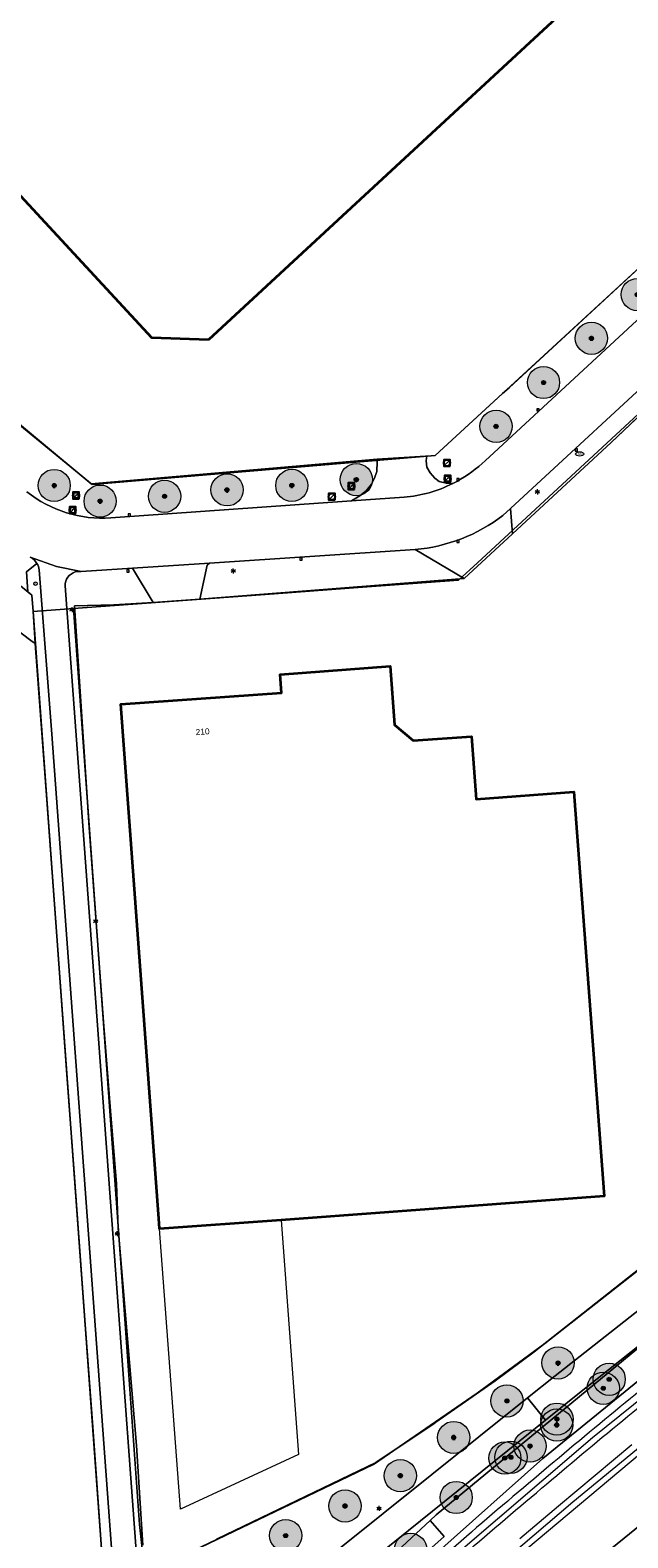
# Model space of a CAD drawing. Header units: metres. Extents: x 163628 to 167676, y 402708 to 405373.
# Tile 29 of 256: x 164116 to 164190, y 403246 to 403433. Entities that reach past the tile are written whole.
import ezdxf
from ezdxf.enums import TextEntityAlignment as Align

# ---------------------------------------------------------------- set-up
doc = ezdxf.new("R2010")
doc.units = ezdxf.units.M
doc.layers.get('0').update_dxf_attribs({"lineweight": 25})
for name, color, linetype, lineweight in [('X-CA190022.004-UO-BGT_Ondergrond$0$GE_201_SHDHek_Lijn_GEM', 253, 'X-CA190022.004-UO-BGT_Ondergrond$0$Hekwerk', 9), ('X-CA190022.004-UO-BGT_Ondergrond$0$GE_244_Taludlijn_Lijn_GEM', 253, 'Continuous', 9), ('X-CA190022.004-UO-BGT_Ondergrond$0$GE_251_SPRTrein_as_Lijn_GEM', 253, 'Continuous', 9), ('X-CA190022.004-UO-BGT_Ondergrond$0$GE_314_WGDRijbaanLokaleweg_Vlak_GEM', 253, 'Continuous', 9), ('X-CA190022.004-UO-BGT_Ondergrond$0$GE_316_WGDFietspad_Vlak_GEM', 253, 'Continuous', 9), ('X-CA190022.004-UO-BGT_Ondergrond$0$GE_322_WGDInrit_Vlak_GEM', 253, 'Continuous', 9), ('X-CA190022.004-UO-BGT_Ondergrond$0$GE_367_OWGBerm_groenvoorziening_grasenk_GEM', 253, 'Continuous', 9), ('X-CA190022.004-UO-BGT_Ondergrond$0$GE_401_OTDErf_Vlak_GEM', 253, 'Continuous', 9), ('X-CA190022.004-UO-BGT_Ondergrond$0$GE_421_OTDHalfverhard_gravel_Vlak_GEM', 253, 'Continuous', 9), ('X-CA190022.004-UO-BGT_Ondergrond$0$GE_4502_GBKN_Huisnummer_Lijn_GEM', 7, 'Continuous', 9), ('X-CA190022.004-UO-BGT_Ondergrond$0$GE_601_PNDgrondvlakpand_Vlak_MV_GEM', 34, 'Continuous', 35), ('X-CA190022.004-UO-BGT_Ondergrond$0$GE_814_BRDVerkeersbord_Punt_GEM', 253, 'Continuous', 9), ('X-CA190022.004-UO-BGT_Ondergrond$0$GE_861_PALLichtmast_Punt_GEM', 253, 'Continuous', 9), ('X-CA190022.004-UO-BGT_Ondergrond$0$GE_882_PutBrandkraan_Punt_GEM', 253, 'Continuous', 9), ('X-CA190022.004-UO-BGT_Ondergrond$0$GE_885_PutInspectieofRioolput_Punt_GEM', 253, 'Continuous', 9), ('X-CA190022.004-UO-BGT_Ondergrond$0$GE_886_PutKolk_Punt_GEM', 253, 'Continuous', 9), ('X-CA190022.004-UO-BGT_Ondergrond$0$N-WE-RI-PUT_INSPECTIE-S', 253, 'Continuous', 9), ('X-CA190022.004-UO-KAD_Percelen$0$B-WE-KG-GRENS_PERCEEL-GV', 150, 'Continuous', 9), ('X-CA190022.004-UO-WHM_Riolering gemeente_NLCS$0$B-WE-RI-PUT-S', 214, 'Continuous', 15)]:
    doc.layers.add(name, color=color, linetype=linetype, lineweight=lineweight)
for name, color, linetype in [('X-CA190022.004-UO-DWM_Beplanting$0$B-WE-GR-BOOM-S AFKOMSTIG UIT BOMENBESTAND GEMEENTE', 252, 'Continuous'), ('X-CA190022.004-UO-DWM_Beplanting$0$B-WE-GR-BOOM-S AFKOMSTIG UIT DTM_v0.4', 252, 'Continuous'), ('X-CA190022.004-UO-DWM_Beplanting$0$N-GV-GR-GRAS-A-200', 7, 'Continuous')]:
    doc.layers.add(name, color=color, linetype=linetype)
doc.styles.add('X-CA190022.004-UO-BGT_Ondergrond$0$BGT_NAR', font='arial.ttf', dxfattribs={"height": 1})
doc.styles.add('X-CA190022.004-UO-BGT_Ondergrond$0$NLCS-ISO', font='NLCS-ISO.ttf')
doc.linetypes.add('X-CA190022.004-UO-BGT_Ondergrond$0$Hekwerk', pattern='A,5,-1.5,[2,dgnlstyle-Veghel.shx,S=0.007937,R=0,X=0,Y=0],-1.5', length=8)

# ---------------------------------------------------------------- blocks, each defined once
blk = doc.blocks.new('X-CA190022.004-UO-BGT_Ondergrond$0$SRI-KOLK-SO')
at = {"color": 0, "linetype": 'ByBlock', "lineweight": 18}
blk.add_lwpolyline([(-1.125, -1.125), (1.125, -1.125), (1.125, 1.125), (-1.125, 1.125)], close=True, dxfattribs=at)
at = {"color": 0, "linetype": 'ByBlock', "lineweight": 18, "style": 'X-CA190022.004-UO-BGT_Ondergrond$0$NLCS-ISO'}
blk.add_text('k', height=1.5, dxfattribs=at).set_placement((0, 0), align=Align.MIDDLE_CENTER)
blk = doc.blocks.new('X-CA190022.004-UO-BGT_Ondergrond$0$IMGEOKolk')
at = {"xscale": 5, "yscale": 5, "zscale": 5}
blk.add_blockref('X-CA190022.004-UO-BGT_Ondergrond$0$SRI-KOLK-SO', (0, 0), dxfattribs=at)
blk = doc.blocks.new('X-CA190022.004-UO-BGT_Ondergrond$0$SKL-WATER_BRANDKRAAN_BRANDPUT-SO')
at = {"color": 0, "linetype": 'ByBlock', "lineweight": 18}
blk.add_ellipse((0, 0), major_axis=(2.5, 0), ratio=0.54, dxfattribs=at)
at = {"color": 0, "linetype": 'ByBlock', "lineweight": 18, "style": 'X-CA190022.004-UO-BGT_Ondergrond$0$NLCS-ISO'}
blk.add_text('bk', height=1.5, dxfattribs=at).set_placement((0.16, 0), align=Align.MIDDLE_CENTER)
blk = doc.blocks.new('X-CA190022.004-UO-BGT_Ondergrond$0$IMGEOBrandkraanput')
at = {"xscale": 5, "yscale": 5, "zscale": 5}
blk.add_blockref('X-CA190022.004-UO-BGT_Ondergrond$0$SKL-WATER_BRANDKRAAN_BRANDPUT-SO', (0, 0), dxfattribs=at)
blk = doc.blocks.new('X-CA190022.004-UO-BGT_Ondergrond$0$SIE-WEG_PAAL_VERKEERSBORD-SO')
at = {"linetype": 'ByBlock', "lineweight": 18}
blk.add_circle((0, 0), 1.5, dxfattribs=at)
at = {"linetype": 'ByBlock', "lineweight": 18, "style": 'X-CA190022.004-UO-BGT_Ondergrond$0$NLCS-ISO'}
blk.add_text('vb', height=1.5, dxfattribs=at).set_placement((0, 0.1), align=Align.MIDDLE_CENTER)
blk = doc.blocks.new('X-CA190022.004-UO-BGT_Ondergrond$0$IMGEOVerkeersbord')
at = {"xscale": 5, "yscale": 5, "zscale": 5}
blk.add_blockref('X-CA190022.004-UO-BGT_Ondergrond$0$SIE-WEG_PAAL_VERKEERSBORD-SO', (0, 0), dxfattribs=at)
blk = doc.blocks.new('X-CA190022.004-UO-BGT_Ondergrond$0$N-SIE-WEG_LICHTMAST-SO')
h = blk.add_hatch(color=256)
h.paths.add_polyline_path([(1.2, 0.5, 0.658505), (-1.2, 0.5)])
h.paths.add_polyline_path([(-1.2, -0.5, 0.658505), (1.2, -0.5)])
at = {"flags": 128}
for points in [[(-2.2, 1.3), (-1.1, 0.6)], [(-1.2, 0.5), (1.2, 0.5)], [(0, 1.3), (0, 2.5)], [(1.1, 0.6), (2.2, 1.3)], [(-2.2, -1.3), (-1.1, -0.6)], [(-1.2, -0.5), (1.2, -0.5)], [(0, -1.3), (0, -2.5)], [(2.2, -1.3), (1.1, -0.6)]]:
    blk.add_lwpolyline(points, dxfattribs=at)
at = {"ltscale": 0.5}
blk.add_circle((0, 0), 1.27, dxfattribs=at)
at = {"style": 'X-CA190022.004-UO-BGT_Ondergrond$0$NLCS-ISO'}
blk.add_attdef('TYPE', text='', height=1.8, dxfattribs=at).set_placement((0, 2.5), align=Align.BOTTOM_CENTER)
blk = doc.blocks.new('X-CA190022.004-UO-BGT_Ondergrond$0$IMGEOLichtmastpaal')
at = {"xscale": 5, "yscale": 5, "zscale": 5}
blk.add_blockref('X-CA190022.004-UO-BGT_Ondergrond$0$N-SIE-WEG_LICHTMAST-SO', (0, 6.4), dxfattribs=at)
blk = doc.blocks.new('X-CA190022.004-UO-BGT_Ondergrond$0$SRI-PUT_INSPECTIEPUT_RIOOLPUT-SO')
at = {"color": 0, "linetype": 'ByBlock', "lineweight": 18}
blk.add_lwpolyline([(-1.12, -1.12), (1.12, -1.12), (1.12, 1.12), (-1.12, 1.12)], close=True, dxfattribs=at)
at = {"color": 0, "linetype": 'ByBlock', "lineweight": 18, "style": 'X-CA190022.004-UO-BGT_Ondergrond$0$NLCS-ISO'}
blk.add_text('r', height=1.5, dxfattribs=at).set_placement((0, 0.28), align=Align.MIDDLE_CENTER)
blk = doc.blocks.new('X-CA190022.004-UO-BGT_Ondergrond$0$IMGEOInspectierioolput')
at = {"layer": 'X-CA190022.004-UO-BGT_Ondergrond$0$N-WE-RI-PUT_INSPECTIE-S', "xscale": 10, "yscale": 10, "zscale": 10}
blk.add_blockref('X-CA190022.004-UO-BGT_Ondergrond$0$SRI-PUT_INSPECTIEPUT_RIOOLPUT-SO', (0, 0), dxfattribs=at)
blk = doc.blocks.new('X-CA190022.004-UO-WHM_Riolering gemeente_NLCS$0$B-SRI-PUT_BETON-SO')
blk.add_line((-1.41, -1.41), (1.41, 1.41))
at = {"lineweight": -3, "flags": 128}
blk.add_lwpolyline([(2, -2), (2, 2), (-2, 2), (-2, -2)], close=True, dxfattribs=at)
at = {"lineweight": -3}
blk.add_circle((0, 0), 2, dxfattribs=at)
blk = doc.blocks.new('X-CA190022.004-UO-DWM_Beplanting$0$SGR-BOOM_01-SO')
at = {"linetype": 'ByBlock', "lineweight": 18}
h = blk.add_hatch(color=0, dxfattribs=at)
h.dxf.hatch_style = 1
edge = h.paths.add_edge_path()
edge.add_arc((0, 0), 0.25, 0, 360)
at = {"color": 0, "linetype": 'ByBlock', "lineweight": 18}
for radius in [2, 0.25]:
    blk.add_circle((0, 0), radius, dxfattribs=at)
blk = doc.blocks.new('X-CA190022.004-UO-DWM_Beplanting$0$IMGEOBoom')
at = {"transparency": 33554457}
h = blk.add_hatch(color=256, dxfattribs=at)
h.dxf.hatch_style = 1
edge = h.paths.add_edge_path()
edge.add_arc((0, 0), 100, 0, 360)
edge = h.paths.add_edge_path(flags=17)
edge.add_arc((0, 0), 12.5, 0, 360)
h = blk.add_hatch()
h.set_pattern_fill('ANGLE', color=256)
h.set_pattern_definition([(0, (0, 0), (0, 6.985), [5.08, -1.905]), (90, (0, 0), (-6.985, 4e-16), [5.08, -1.905])])
edge = h.paths.add_edge_path(flags=17)
edge.add_arc((0, 0), 12.5, 0, 360)
at = {"layer": 'X-CA190022.004-UO-DWM_Beplanting$0$N-GV-GR-GRAS-A-200'}
h = blk.add_hatch(color=256, dxfattribs=at)
h.dxf.hatch_style = 1
edge = h.paths.add_edge_path(flags=17)
edge.add_arc((0, 0), 12.5, 0, 360)
at = {"xscale": 50, "yscale": 50, "zscale": 50}
blk.add_blockref('X-CA190022.004-UO-DWM_Beplanting$0$SGR-BOOM_01-SO', (0, 0), dxfattribs=at)

msp = doc.modelspace()

# ---------------------------------------------------------------- linework, layer by layer
at = {"layer": 'X-CA190022.004-UO-BGT_Ondergrond$0$GE_201_SHDHek_Lijn_GEM'}
for p, q in [((164175.088, 403388.839), (164190.18, 403402.755)), ((164097.455, 403398.262), (164123.182, 403376.894)), ((164187.725, 403382.052), (164199.21, 403392.924)), ((164174.239, 403388.121), (164165.882, 403380.425)), ((164123.182, 403376.894), (164158.685, 403379.957)), ((164158.685, 403379.957), (164164.703, 403380.325)), ((164164.85, 403380.338), (164164.703, 403380.325)), ((164165.882, 403380.425), (164164.85, 403380.338)), ((164125.986, 403361.882), (164121.104, 403361.734)), ((164121.104, 403361.734), (164122.917, 403334.219)), ((164130.885, 403362.181), (164125.986, 403361.882)), ((164115.674, 403357.456), (164111.487, 403360.613)), ((164116.235, 403357.093), (164115.674, 403357.456)), ((164117.657, 403337.683), (164116.235, 403357.093)), ((164118.898, 403320.745), (164117.657, 403337.683)), ((164122.917, 403334.219), (164124.72, 403310.119)), ((164120.158, 403303.545), (164118.898, 403320.745)), ((164124.72, 403310.119), (164125.566, 403299.069)), ((164121.05, 403291.365), (164120.158, 403303.545)), ((164125.566, 403299.069), (164126.307, 403289.989)), ((164122.43, 403272.523), (164121.05, 403291.365)), ((164126.307, 403289.989), (164126.524, 403284.482)), ((164126.524, 403284.482), (164128.805, 403257.478)), ((164179.494, 403270.177), (164194.84, 403282.196)), ((164123.405, 403259.221), (164122.43, 403272.523)), ((164171.084, 403263.999), (164179.494, 403270.177)), ((164158.219, 403255.139), (164171.084, 403263.999)), ((164124.471, 403244.666), (164123.405, 403259.221)), ((164128.805, 403257.478), (164129.577, 403245.132)), ((164130.346, 403241.79), (164158.219, 403255.139))]:
    msp.add_line(p, q, dxfattribs=at)
at = {"layer": 'X-CA190022.004-UO-BGT_Ondergrond$0$GE_244_Taludlijn_Lijn_GEM'}
for p, q in [((164194.822, 403268.535), (164179.256, 403255.889)), ((164179.256, 403255.889), (164165.951, 403244.025))]:
    msp.add_line(p, q, dxfattribs=at)
at = {"layer": 'X-CA190022.004-UO-BGT_Ondergrond$0$GE_251_SPRTrein_as_Lijn_GEM'}
for p, q in [((164185.407, 403258.472), (164205.244, 403274.443)), ((164182.968, 403250.486), (164197.279, 403262.276)), ((164167.601, 403243.23), (164185.407, 403258.472)), ((164177.38, 403244.79), (164191.24, 403256.43)), ((164181.211, 403250.014), (164190.3, 403257.63)), ((164175.088, 403243.764), (164182.968, 403250.486)), ((164176.4, 403245.95), (164181.211, 403250.014))]:
    msp.add_line(p, q, dxfattribs=at)
for centre, radius, start, end in [((164652.446, 402695.987), 731.847, 128.339808, 130.39874), ((164521.127, 402842.298), 535.34, 129.84421, 132.74335)]:
    msp.add_arc(centre, radius, start, end, dxfattribs=at)
at = {"layer": 'X-CA190022.004-UO-BGT_Ondergrond$0$GE_251_SPRTrein_as_Lijn_GEM', "extrusion": (0, 0, -1)}
for centre, radius, start, end in [((-164650.76, 402698.035), 727.695, 49.597293, 51.664505), ((-164521.004, 402842.439), 533.654, 47.25604, 50.15704)]:
    msp.add_arc(centre, radius, start, end, dxfattribs=at)
at = {"layer": 'X-CA190022.004-UO-BGT_Ondergrond$0$GE_314_WGDRijbaanLokaleweg_Vlak_GEM', "flags": 128}
for points in [[(164171.712, 403379.416), (164172.084, 403379.76), (164220.815, 403424.824), (164231.312, 403434.53), (164251.364, 403453.071), (164259.771, 403460.845), (164260.937, 403461.923), (164269.442, 403469.787), (164301.838, 403499.752), (164302.958, 403500.79), (164306.775, 403504.328), (164315.372, 403512.298), (164341.662, 403536.67)], [(164346.364, 403532.147), (164336.681, 403523.174), (164330.498, 403517.445), (164315.256, 403503.321), (164305.01, 403493.828), (164295.413, 403484.949), (164288.546, 403478.6), (164286.117, 403476.354), (164265.184, 403457.002), (164261.843, 403453.913), (164234.977, 403429.074), (164225.894, 403420.677), (164204.85, 403401.219), (164196.292, 403393.307), (164175.226, 403373.829), (164174.284, 403372.958)], [(164125.606, 403372.668), (164155.516, 403374.781), (164162.03, 403375.241)], [(164163.417, 403368.741), (164137.846, 403367.054), (164128.316, 403366.425), (164121.941, 403366.004), (164118.846, 403366.637), (164115.592, 403367.815)]]:
    msp.add_lwpolyline(points, dxfattribs=at)
at = {"layer": 'X-CA190022.004-UO-BGT_Ondergrond$0$GE_314_WGDRijbaanLokaleweg_Vlak_GEM'}
for centre, radius, start, end in [((164160.638, 403391.765), 16.587, 296.61246, 311.88515), ((164160.651, 403391.765), 16.581, 274.77128, 296.57234), ((164124.597, 403387.734), 15.1, 231.51754, 273.83023)]:
    msp.add_arc(centre, radius, start, end, dxfattribs=at)
at = {"layer": 'X-CA190022.004-UO-BGT_Ondergrond$0$GE_314_WGDRijbaanLokaleweg_Vlak_GEM', "extrusion": (0, 0, -1)}
msp.add_arc((-164161.555, 403389.649), 20.991, 232.67033, 264.91163, dxfattribs=at)
at = {"layer": 'X-CA190022.004-UO-BGT_Ondergrond$0$GE_316_WGDFietspad_Vlak_GEM', "flags": 128}
for points in [[(164115.592, 403367.815), (164118.846, 403366.637), (164121.941, 403366.004), (164121.189, 403365.954)], [(164119.931, 403364.224), (164128.789, 403243.894), (164125.784, 403243.64), (164118.279, 403345.82), (164116.721, 403366.226)], [(164218.15, 403291.31), (164183.17, 403263.55), (164179.581, 403260.655), (164177.34, 403263.403), (164180.78, 403266.16), (164215.89, 403293.75), (164233.83, 403307.49), (164241.48, 403312.985), (164243.405, 403310.219), (164235.99, 403304.79), (164218.15, 403291.31)], [(164146.767, 403285.491), (164148.907, 403256.384), (164134.246, 403249.587), (164131.672, 403284.379), (164146.767, 403285.491)], [(164135.461, 403229.835), (164177.34, 403263.403), (164179.581, 403260.655), (164154.717, 403240.595), (164137.681, 403227.058), (164136.762, 403226.328)]]:
    msp.add_lwpolyline(points, dxfattribs=at)
at = {"layer": 'X-CA190022.004-UO-BGT_Ondergrond$0$GE_316_WGDFietspad_Vlak_GEM'}
for centre, radius, start, end in [((164114.57, 403365.896), 2.174, 30.73055, 61.96929), ((164114.562, 403365.888), 2.186, 8.90257, 30.80425), ((164121.676, 403364.277), 1.746, 106.20067, 181.75246)]:
    msp.add_arc(centre, radius, start, end, dxfattribs=at)
at = {"layer": 'X-CA190022.004-UO-BGT_Ondergrond$0$GE_322_WGDInrit_Vlak_GEM', "flags": 128}
for points in [[(164162.03, 403375.241), (164155.516, 403374.781), (164156.547, 403375.41), (164157.316, 403376.045), (164157.98, 403376.851), (164158.334, 403377.586), (164158.659, 403378.445), (164158.679, 403379.616), (164158.685, 403379.957), (164164.703, 403380.325), (164164.85, 403380.338), (164164.807, 403380.088), (164164.757, 403379.767), (164164.864, 403378.985), (164165.249, 403378.266)], [(164165.249, 403378.266), (164165.844, 403377.596), (164166.374, 403377.205), (164167.237, 403376.963), (164168.068, 403376.935)], [(164116.439, 403367.007), (164115.133, 403365.985), (164115.291, 403363.492), (164115.798, 403363.076), (164115.946, 403361.042), (164116.235, 403357.093), (164115.674, 403357.456), (164111.487, 403360.613), (164104.717, 403366.487), (164104.118, 403376.641), (164110.422, 403371.472), (164111.819, 403370.327)], [(164174.284, 403372.958), (164175.226, 403373.829), (164175.49, 403370.704)], [(164175.49, 403370.704), (164169.481, 403365.131), (164163.417, 403368.741)], [(164137.846, 403367.054), (164137.561, 403366.789), (164136.649, 403362.597), (164130.885, 403362.181), (164128.316, 403366.425), (164137.846, 403367.054)]]:
    msp.add_lwpolyline(points, dxfattribs=at)
at = {"layer": 'X-CA190022.004-UO-BGT_Ondergrond$0$GE_322_WGDInrit_Vlak_GEM', "extrusion": (0, 0, -1)}
for centre, radius, start, end in [((-164160.651, 403391.765), 16.581, 243.42766, 265.22872), ((-164114.57, 403365.896), 2.174, 118.03071, 149.26945)]:
    msp.add_arc(centre, radius, start, end, dxfattribs=at)
at = {"layer": 'X-CA190022.004-UO-BGT_Ondergrond$0$GE_322_WGDInrit_Vlak_GEM'}
msp.add_arc((164161.555, 403389.649), 20.991, 275.08837, 307.32967, dxfattribs=at)
at = {"layer": 'X-CA190022.004-UO-BGT_Ondergrond$0$GE_367_OWGBerm_groenvoorziening_grasenk_GEM', "flags": 128}
for points in [[(164021.873, 403474.21), (164023.405, 403475.629), (164024.929, 403477.04), (164052.619, 403502.676), (164054.291, 403500.864), (164034.327, 403482.449), (164023.302, 403472.06), (164023.438, 403459.209), (164039.689, 403445.569), (164058.254, 403430.48), (164072.428, 403418.573), (164097.455, 403398.262), (164123.182, 403376.894), (164158.685, 403379.957), (164158.679, 403379.616)], [(164130.346, 403241.79), (164158.219, 403255.139), (164171.084, 403263.999), (164179.494, 403270.177), (164194.84, 403282.196), (164211.087, 403295.268), (164231.111, 403310.634), (164235.52, 403313.512), (164245.67, 403321.126), (164272.398, 403339.903), (164288.143, 403349.736), (164298.889, 403356.556), (164334.793, 403377.305), (164364.293, 403392.58), (164387.358, 403404.682), (164390.724, 403406.448), (164393.105, 403407.697), (164407.616, 403414.349), (164425.803, 403423.104), (164434.433, 403427.217), (164453.635, 403436.286), (164460.737, 403439.749), (164463.143, 403440.873), (164465.039, 403441.76)], [(164136.762, 403226.328), (164137.681, 403227.058), (164154.717, 403240.595), (164179.581, 403260.655), (164183.17, 403263.55), (164218.15, 403291.31), (164235.99, 403304.79), (164243.405, 403310.219), (164247.56, 403313.26), (164252.819, 403316.997), (164260.03, 403322.12), (164268.56, 403327.98), (164276.38, 403333.21), (164299.08, 403347.85), (164321.95, 403361.65), (164333.1, 403368.04), (164350.72, 403377.56), (164372.83, 403389.33), (164399.07, 403402.26), (164446.97, 403425.58), (164458.26, 403430.62), (164461.749, 403432.244), (164473.316, 403437.484)], [(164168.068, 403376.935), (164167.237, 403376.963), (164166.374, 403377.205), (164165.844, 403377.596), (164165.249, 403378.266), (164164.864, 403378.985), (164164.757, 403379.767), (164164.807, 403380.088), (164164.85, 403380.338), (164165.882, 403380.425), (164174.239, 403388.121), (164175.088, 403388.839), (164190.18, 403402.755), (164219.757, 403429.914), (164220.363, 403429.257), (164220.783, 403428.671), (164221.102, 403427.778), (164221.247, 403426.901), (164221.176, 403425.974), (164220.815, 403424.824)], [(164453.447, 403426.482), (164418.343, 403407.883), (164405.774, 403401.616), (164393.255, 403395.423), (164379.112, 403388.334), (164366.676, 403382.161), (164338.225, 403366.811), (164327.291, 403360.547), (164306.875, 403348.529), (164295.285, 403341.33), (164281.893, 403332.496), (164265.634, 403321.347), (164239.848, 403303.124), (164224.258, 403291.345), (164208.266, 403279.037), (164194.822, 403268.535), (164179.256, 403255.889), (164165.951, 403244.025), (164160.088, 403238.658), (164155.081, 403234.074), (164150.561, 403230.11), (164146.709, 403226.642), (164139.364, 403219.716), (164136.597, 403223.292)], [(164220.815, 403424.824), (164172.084, 403379.76), (164171.712, 403379.416)], [(164389.014, 403401.122), (164366.62, 403390.14), (164357.53, 403385.53), (164331.41, 403371.01), (164320.04, 403364.53), (164297.05, 403350.58), (164274.64, 403336.2), (164258.18, 403324.98), (164250.861, 403319.723), (164241.48, 403312.985), (164233.83, 403307.49), (164215.89, 403293.75), (164180.78, 403266.16), (164177.34, 403263.403), (164135.461, 403229.835)], [(164199.21, 403392.924), (164187.725, 403382.052), (164175.49, 403370.704), (164175.226, 403373.829), (164196.292, 403393.307), (164199.21, 403392.924)], [(164158.679, 403379.616), (164158.659, 403378.445), (164158.334, 403377.586), (164157.98, 403376.851), (164157.316, 403376.045), (164156.547, 403375.41), (164155.516, 403374.781), (164125.606, 403372.668)], [(164163.417, 403368.741), (164169.481, 403365.131), (164136.649, 403362.597), (164137.561, 403366.789), (164137.846, 403367.054), (164163.417, 403368.741)], [(164124.471, 403244.666), (164123.405, 403259.221), (164122.43, 403272.523), (164121.05, 403291.365), (164120.158, 403303.545), (164118.898, 403320.745), (164117.657, 403337.683), (164116.235, 403357.093), (164115.946, 403361.042), (164115.798, 403363.076), (164115.291, 403363.492), (164115.133, 403365.985), (164116.439, 403367.007)], [(164116.721, 403366.226), (164118.279, 403345.82)], [(164121.189, 403365.954), (164121.941, 403366.004), (164128.316, 403366.425), (164130.885, 403362.181), (164125.986, 403361.882), (164121.104, 403361.734), (164122.917, 403334.219), (164124.72, 403310.119), (164125.566, 403299.069), (164126.307, 403289.989), (164126.524, 403284.482), (164128.805, 403257.478), (164129.577, 403245.132)], [(164131.021, 403231.356), (164130.211, 403235.024), (164128.863, 403243.9), (164128.789, 403243.894), (164119.931, 403364.224)], [(164118.279, 403345.82), (164125.784, 403243.64), (164125.354, 403243.604)]]:
    msp.add_lwpolyline(points, dxfattribs=at)
at = {"layer": 'X-CA190022.004-UO-BGT_Ondergrond$0$GE_367_OWGBerm_groenvoorziening_grasenk_GEM', "extrusion": (0, 0, -1)}
for centre, radius, start, end in [((-164160.638, 403391.765), 16.587, 228.11485, 243.38754), ((-164124.597, 403387.734), 15.1, 266.16977, 308.48246), ((-164114.562, 403365.888), 2.186, 149.19575, 171.09743), ((-164121.676, 403364.277), 1.746, 358.24754, 73.79933)]:
    msp.add_arc(centre, radius, start, end, dxfattribs=at)
at = {"layer": 'X-CA190022.004-UO-BGT_Ondergrond$0$GE_401_OTDErf_Vlak_GEM', "flags": 128}
for points in [[(164137.741, 403394.779), (164130.705, 403395.048), (164066.082, 403464.885), (164077.251, 403475.219), (164084.048, 403467.893), (164105.835, 403488.05), (164099.021, 403495.354), (164128.618, 403522.754), (164135.39, 403515.429), (164150.027, 403528.929), (164204.428, 403470.152), (164188.006, 403454.921), (164194.788, 403447.578), (164137.741, 403394.779)], [(164305.031, 403508.506), (164291.568, 403496.14), (164275.779, 403481.606), (164264.086, 403471.14), (164260.024, 403466.927), (164255.573, 403463.083), (164254.301, 403461.937), (164250.244, 403458.057), (164241.227, 403449.781), (164236.977, 403445.845), (164225.408, 403435.142), (164219.757, 403429.914), (164190.18, 403402.755), (164175.088, 403388.839), (164174.239, 403388.121), (164165.882, 403380.425), (164164.85, 403380.338), (164164.703, 403380.325), (164158.685, 403379.957), (164123.182, 403376.894), (164097.455, 403398.262)], [(164129.577, 403245.132), (164128.805, 403257.478), (164126.524, 403284.482), (164126.307, 403289.989), (164125.566, 403299.069), (164124.72, 403310.119), (164122.917, 403334.219), (164121.104, 403361.734), (164125.986, 403361.882), (164130.885, 403362.181), (164136.649, 403362.597), (164169.481, 403365.131), (164175.49, 403370.704), (164187.725, 403382.052), (164199.21, 403392.924), (164205.583, 403398.957), (164212.388, 403405.398), (164225.702, 403417.485), (164225.74, 403417.52), (164229.339, 403420.787), (164234.797, 403425.741)], [(164234.797, 403425.741), (164244.941, 403415.139), (164256.764, 403402.439), (164278.484, 403378.666), (164298.889, 403356.556), (164288.143, 403349.736), (164272.398, 403339.903), (164245.67, 403321.126), (164235.52, 403313.512), (164231.111, 403310.634), (164211.087, 403295.268), (164194.84, 403282.196), (164179.494, 403270.177), (164171.084, 403263.999), (164158.219, 403255.139), (164130.346, 403241.79)], [(164042.305, 403423.024), (164046.847, 403419.257), (164090.25, 403383.661), (164087.549, 403380.377), (164087.94, 403380.063), (164103.497, 403367.545), (164104.717, 403366.487), (164111.487, 403360.613), (164115.674, 403357.456), (164116.235, 403357.093)], [(164116.235, 403357.093), (164117.657, 403337.683), (164118.898, 403320.745), (164120.158, 403303.545), (164121.05, 403291.365), (164122.43, 403272.523), (164123.405, 403259.221), (164124.471, 403244.666)], [(164186.863, 403288.439), (164146.767, 403285.491), (164148.907, 403256.384), (164134.246, 403249.587), (164131.672, 403284.379), (164131.618, 403285.109), (164126.845, 403349.528), (164146.794, 403350.965), (164146.65, 403353.244), (164160.316, 403354.248), (164160.834, 403346.968), (164163.141, 403345.04), (164170.389, 403345.532), (164170.987, 403337.746), (164183.122, 403338.64), (164183.49, 403333.654), (164186.863, 403288.439)]]:
    msp.add_lwpolyline(points, dxfattribs=at)
at = {"layer": 'X-CA190022.004-UO-BGT_Ondergrond$0$GE_421_OTDHalfverhard_gravel_Vlak_GEM', "flags": 128}
msp.add_lwpolyline([(164165.951, 403244.025), (164179.256, 403255.889), (164194.822, 403268.535), (164208.266, 403279.037), (164224.258, 403291.345), (164239.848, 403303.124), (164265.634, 403321.347), (164281.893, 403332.496), (164295.285, 403341.33), (164306.875, 403348.529), (164327.291, 403360.547), (164338.225, 403366.811), (164366.676, 403382.161), (164379.112, 403388.334), (164393.255, 403395.423), (164405.774, 403401.616), (164418.343, 403407.883), (164453.447, 403426.482), (164456.675, 403428.038), (164465.477, 403431.918), (164467.948, 403432.656), (164471.335, 403432.326), (164477.915, 403429.509), (164481.182, 403421.899)], dxfattribs=at)
at = {"layer": 'X-CA190022.004-UO-BGT_Ondergrond$0$GE_601_PNDgrondvlakpand_Vlak_MV_GEM', "flags": 128}
for points in [[(164137.741, 403394.779), (164130.705, 403395.048), (164066.082, 403464.885), (164077.251, 403475.219), (164084.048, 403467.893), (164105.835, 403488.05), (164099.021, 403495.354), (164128.618, 403522.754), (164135.39, 403515.429), (164150.027, 403528.929), (164204.428, 403470.152), (164188.006, 403454.921), (164194.788, 403447.578), (164137.741, 403394.779)], [(164183.49, 403333.654), (164186.863, 403288.439), (164146.767, 403285.491), (164131.672, 403284.379), (164131.618, 403285.109), (164126.845, 403349.528), (164146.794, 403350.965), (164146.65, 403353.244), (164160.316, 403354.248), (164160.834, 403346.968), (164163.141, 403345.04), (164170.389, 403345.532), (164170.987, 403337.746), (164183.122, 403338.64), (164183.49, 403333.654)]]:
    msp.add_lwpolyline(points, dxfattribs=at)
at = {"layer": 'X-CA190022.004-UO-KAD_Percelen$0$B-WE-KG-GRENS_PERCEEL-GV', "flags": 128}
for points in [[(164203.337, 403482.614), (164125.348, 403566.768), (164022.925, 403472.093), (164023.261, 403458.91), (164123.292, 403376.825), (164165.882, 403380.425), (164237.134, 403446.038)], [(164089.583, 403216.935), (164088.484, 403222.695), (164110.121, 403226.655), (164124.014, 403244.093), (164124.081, 403244.177), (164124.471, 403244.666), (164115.946, 403361.042), (164115.798, 403363.076), (164090.229, 403384.109), (164089.457, 403384.744), (164089.594, 403383.336), (164060.384, 403347.772), (164031.148, 403312.178), (164033.768, 403282.812), (164037.022, 403246.337), (164039.956, 403213.457), (164059.365, 403213.073), (164085, 403215.942)], [(164165.26, 403248.169), (164147.742, 403231.928), (164144.727, 403234.565), (164117.766, 403209.495), (164122.385, 403209.876), (164142.283, 403227.678), (164144.261, 403225.589), (164157.431, 403237.686), (164167.018, 403246.185)]]:
    msp.add_lwpolyline(points, close=True, dxfattribs=at)
for points in [[(164339.38, 403540.411), (164320.944, 403523.34), (164302.68, 403506.429), (164291.64, 403496.19), (164237.134, 403446.038), (164165.882, 403380.425), (164123.292, 403376.825), (164023.261, 403458.91)], [(164090.229, 403384.109), (164115.798, 403363.076), (164115.946, 403361.042), (164120.988, 403361.415), (164145.911, 403363.26), (164156.877, 403364.062), (164168.8, 403364.933), (164171.143, 403367.101), (164182.753, 403377.839), (164190.554, 403385.054), (164212.653, 403405.463), (164234.727, 403425.796), (164264.282, 403453.13), (164311.58, 403496.822), (164330.627, 403514.464)], [(164190.554, 403385.054), (164182.753, 403377.839), (164171.143, 403367.101), (164168.8, 403364.933), (164156.877, 403364.062), (164145.911, 403363.26), (164120.988, 403361.415), (164126.764, 403281.3), (164129.159, 403247.698), (164129.492, 403244.721)], [(164334.483, 403377.392), (164299.052, 403356.496), (164273.154, 403340.046), (164255.91, 403328.301), (164245.795, 403321.035), (164233.7, 403312.125), (164231.526, 403310.793), (164213.433, 403296.956), (164211.161, 403295.172), (164178.172, 403269.146), (164173.354, 403265.538), (164165.964, 403260.38), (164165.88, 403260.323), (164158.502, 403255.366), (164138.727, 403245.871)], [(164147.742, 403231.928), (164165.26, 403248.169), (164166.021, 403248.875), (164198.991, 403276.105), (164221.441, 403293.245), (164238.284, 403305.867), (164272.653, 403329.946), (164289.711, 403341.221), (164304.887, 403350.779), (164320.335, 403360.055), (164334.113, 403367.893)], [(164334.113, 403367.893), (164320.335, 403360.055), (164304.887, 403350.779), (164289.711, 403341.221), (164272.653, 403329.946), (164238.284, 403305.867), (164221.441, 403293.245), (164198.991, 403276.105), (164166.021, 403248.875), (164165.26, 403248.169), (164167.018, 403246.185), (164157.431, 403237.686)], [(164129.492, 403244.721), (164129.159, 403247.698), (164126.764, 403281.3), (164120.988, 403361.415), (164115.946, 403361.042), (164124.471, 403244.666)], [(164172.261, 403232.128), (164231.465, 403280.122), (164239.956, 403286.545), (164266.101, 403305.436), (164285.655, 403318.879), (164300.875, 403328.796), (164316.027, 403338.203), (164330.341, 403346.655)], [(164138.727, 403245.871), (164158.502, 403255.366), (164165.88, 403260.323), (164165.964, 403260.38), (164173.354, 403265.538), (164178.172, 403269.146), (164211.161, 403295.172)], [(164196.549, 403244.865), (164202.543, 403251.699), (164210.181, 403259.676), (164220.175, 403269.341), (164231.465, 403280.122), (164172.261, 403232.128)]]:
    msp.add_lwpolyline(points, dxfattribs=at)

# ---------------------------------------------------------------- block references
at = {"layer": 'X-CA190022.004-UO-BGT_Ondergrond$0$GE_814_BRDVerkeersbord_Punt_GEM', "xscale": 0.03, "yscale": 0.03, "zscale": 0.02}
msp.add_blockref('X-CA190022.004-UO-BGT_Ondergrond$0$IMGEOVerkeersbord', (164116.254, 403364.504), dxfattribs=at)
at = {"layer": 'X-CA190022.004-UO-BGT_Ondergrond$0$GE_861_PALLichtmast_Punt_GEM', "xscale": 0.025, "yscale": 0.025, "zscale": 0.025}
for p in [(164178.582, 403375.748), (164140.817, 403365.928), (164120.803, 403361.124), (164123.739, 403322.437), (164126.405, 403283.636), (164158.919, 403249.521)]:
    msp.add_blockref('X-CA190022.004-UO-BGT_Ondergrond$0$IMGEOLichtmastpaal', p, dxfattribs=at)
at = {"layer": 'X-CA190022.004-UO-BGT_Ondergrond$0$GE_882_PutBrandkraan_Punt_GEM', "xscale": 0.04, "yscale": 0.04, "zscale": 0.02}
msp.add_blockref('X-CA190022.004-UO-BGT_Ondergrond$0$IMGEOBrandkraanput', (164183.83, 403380.62), dxfattribs=at)
at = {"layer": 'X-CA190022.004-UO-BGT_Ondergrond$0$GE_885_PutInspectieofRioolput_Punt_GEM', "xscale": 0.025, "yscale": 0.025, "zscale": 0.025}
for p in [(164155.485, 403376.605), (164167.423, 403377.541), (164121.287, 403375.464), (164121.287, 403375.464), (164120.863, 403373.622), (164120.863, 403373.622)]:
    msp.add_blockref('X-CA190022.004-UO-BGT_Ondergrond$0$IMGEOInspectierioolput', p, dxfattribs=at)
at = {"layer": 'X-CA190022.004-UO-BGT_Ondergrond$0$GE_886_PutKolk_Punt_GEM', "xscale": 0.025, "yscale": 0.025, "zscale": 0.025}
for p in [(164178.668, 403386.087), (164183.424, 403381.108), (164168.727, 403377.426), (164127.915, 403373.041), (164168.727, 403369.76), (164149.218, 403367.569), (164127.744, 403366.092)]:
    msp.add_blockref('X-CA190022.004-UO-BGT_Ondergrond$0$IMGEOKolk', p, dxfattribs=at)
at = {"layer": 'X-CA190022.004-UO-DWM_Beplanting$0$B-WE-GR-BOOM-S AFKOMSTIG UIT BOMENBESTAND GEMEENTE', "xscale": 0.02, "yscale": 0.02, "zscale": 0.02}
for p in [(164190.985, 403400.399), (164185.29, 403394.975), (164179.344, 403389.477), (164173.452, 403384.04), (164118.578, 403376.698), (164140.047, 403376.152), (164148.086, 403376.703), (164156.097, 403377.425), (164124.283, 403374.755), (164132.284, 403375.353), (164161.56, 403253.744), (164168.499, 403251.04), (164154.69, 403249.987), (164147.329, 403246.311), (164162.842, 403244.596)]:
    msp.add_blockref('X-CA190022.004-UO-DWM_Beplanting$0$IMGEOBoom', p, dxfattribs=at)
at = {"layer": 'X-CA190022.004-UO-DWM_Beplanting$0$B-WE-GR-BOOM-S AFKOMSTIG UIT DTM_v0.4', "linetype": 'ByBlock', "lineweight": -2, "xscale": 0.02, "yscale": 0.02, "zscale": 0.02}
for p in [(164181.145, 403267.75, 9.123), (164187.495, 403265.72, 8.847), (164186.758, 403264.606, 8.78), (164174.796, 403263.029, 9.194), (164180.986, 403260.038, 8.827), (164181.006, 403260.768, 8.821), (164168.193, 403258.493, 9.139), (164177.67, 403257.424, 8.781), (164174.538, 403255.933, 8.878), (164175.298, 403256.037, 8.789)]:
    msp.add_blockref('X-CA190022.004-UO-DWM_Beplanting$0$IMGEOBoom', p, dxfattribs=at)
at = {"layer": 'X-CA190022.004-UO-WHM_Riolering gemeente_NLCS$0$B-WE-RI-PUT-S', "xscale": 0.2, "yscale": 0.2, "zscale": 0.2}
for p in [(164167.344, 403379.488), (164155.488, 403376.608), (164167.424, 403377.536), (164121.296, 403375.456), (164153.056, 403375.296), (164120.864, 403373.632)]:
    msp.add_blockref('X-CA190022.004-UO-WHM_Riolering gemeente_NLCS$0$B-SRI-PUT_BETON-SO', p, dxfattribs=at)

# ---------------------------------------------------------------- texts
at = {"layer": 'X-CA190022.004-UO-BGT_Ondergrond$0$GE_4502_GBKN_Huisnummer_Lijn_GEM', "style": 'X-CA190022.004-UO-BGT_Ondergrond$0$BGT_NAR'}
msp.add_text('210', height=0.75, rotation=4.1, dxfattribs=at).set_placement((164137.005, 403346.123), align=Align.MIDDLE_CENTER)

doc.saveas('drawing.dxf')
